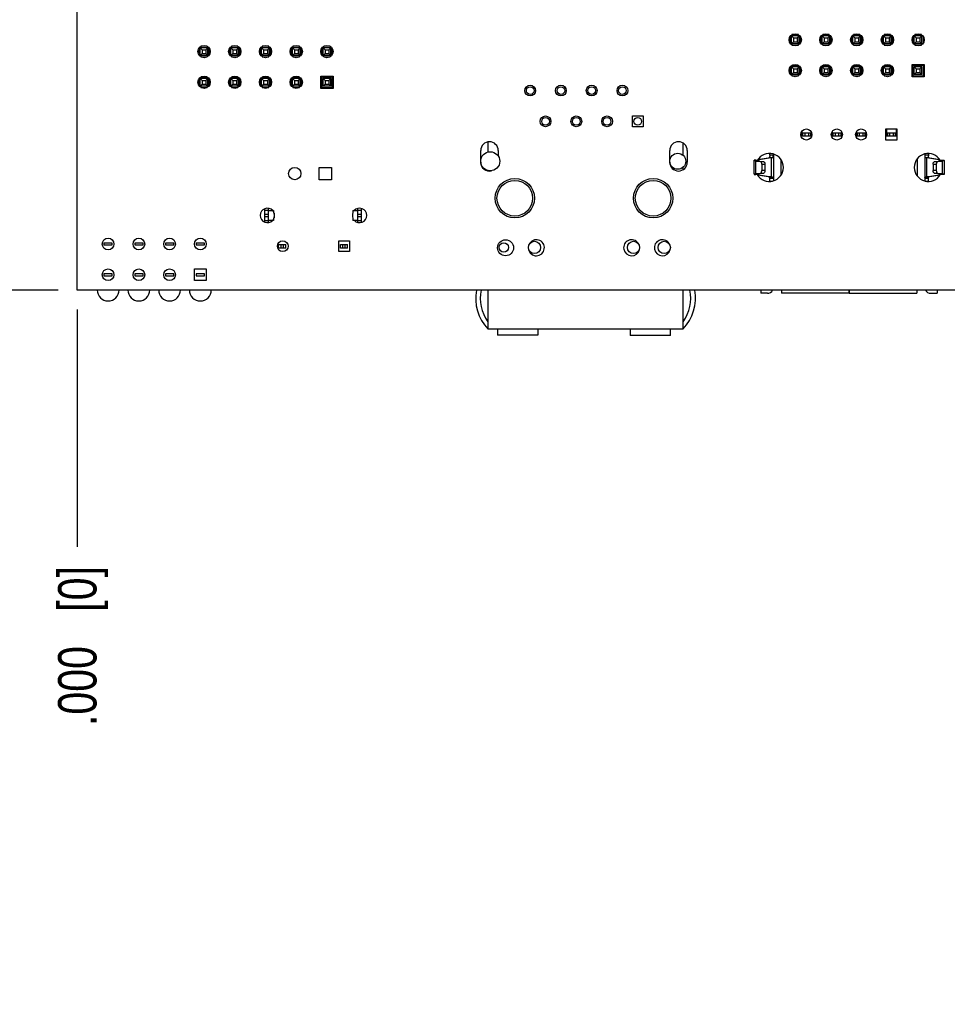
# Model space of a CAD drawing. Header units: inches. Extents: x 0 to 34, y 0 to 22.
# Tile 23 of 33: x 21.8 to 24.8, y 10.8 to 14. Entities that reach past the tile are written whole.
import ezdxf

# ---------------------------------------------------------------- set-up
doc = ezdxf.new("R2010")
doc.units = ezdxf.units.IN
doc.header["$LTSCALE"] = 1.87
doc.header["$MEASUREMENT"] = 0
doc.layers.get('0').update_dxf_attribs({"linetype": 'CONTINUOUS'})
doc.layers.add('DIMENSIONS', color=7, linetype='CONTINUOUS')
doc.styles.get("Standard").update_dxf_attribs({"font": 'txt', "width": 0.8})
doc.dimstyles.new('DIMSTYLE_2', dxfattribs={"dimtxt": 0.125, "dimasz": 0.18, "dimexe": 0.18, "dimexo": 0.0625, "dimgap": 0.09, "dimtad": 0, "dimtih": 1, "dimtoh": 1, "dimdec": 3, "dimzin": 4, "dimdsep": 46, "dimtxsty": 'STANDARD', "dimblk": '_FILLED', "dimblk1": '_FILLED', "dimblk2": '_FILLED', "dimcen": 0.09, "dimadec": 0, "dimazin": 0, "dimtp": 0.01, "dimtm": 0.01, "dimtfac": 1, "dimtdec": 3, "dimtofl": 0, "dimtmove": 0, "dimatfit": 3, "dimldrblk": '_FILLED', "dimfxl": 1, "dimtolj": 1, "dimtzin": 4, "dimarcsym": 0})

# ---------------------------------------------------------------- blocks, each defined once
blk = doc.blocks.new('*D48')
at = {"layer": 'DIMENSIONS', "color": 2, "linetype": 'CONTINUOUS'}
blk.add_line((28.0266, 13.0125), (28.0266, 12.2404), dxfattribs=at)
at = {"layer": 'DIMENSIONS', "color": 2, "linetype": 'CONTINUOUS', "insert": (27.9641, 12.1779), "char_height": 0.125, "width": 1.425, "attachment_point": 3, "rotation": 90, "line_spacing_factor": 0.9}
blk.add_mtext('6.050{\\Ftxt.shx;\\W1.000000;\\H0.125000; }[153.67]', dxfattribs=at)
blk = doc.blocks.new('_FILLED')
at = {"color": 0, "linetype": 'BYBLOCK'}
blk.add_solid([(0, 0), (-1, 0.174), (-1, -0.174)], dxfattribs=at)
blk = doc.blocks.new('*D49')
at = {"layer": 'DIMENSIONS', "color": 2, "linetype": 'CONTINUOUS'}
blk.add_line((21.9766, 13.0125), (21.9766, 12.2404), dxfattribs=at)
at = {"layer": 'DIMENSIONS', "color": 2, "linetype": 'CONTINUOUS', "insert": (21.9141, 12.1779), "char_height": 0.125, "width": 0.825, "attachment_point": 3, "rotation": 90, "line_spacing_factor": 0.9}
blk.add_mtext('.000{\\Ftxt.shx;\\W1.000000;\\H0.125000; }[0]', dxfattribs=at)
blk = doc.blocks.new('*D54')
at = {"layer": 'DIMENSIONS', "color": 2, "linetype": 'CONTINUOUS'}
blk.add_line((21.915, 14.125), (21.2891, 14.125), dxfattribs=at)
at = {"layer": 'DIMENSIONS', "color": 2, "linetype": 'CONTINUOUS', "insert": (21.2266, 14.1875), "char_height": 0.125, "width": 1.325, "attachment_point": 3, "line_spacing_factor": 0.9}
blk.add_mtext('1.050{\\Ftxt.shx;\\W1.000000;\\H0.125000; }[26.67]', dxfattribs=at)
blk = doc.blocks.new('*D55')
at = {"layer": 'DIMENSIONS', "color": 2, "linetype": 'CONTINUOUS'}
blk.add_line((21.9141, 13.075), (21.2891, 13.075), dxfattribs=at)
at = {"layer": 'DIMENSIONS', "color": 2, "linetype": 'CONTINUOUS', "insert": (21.2266, 13.1375), "char_height": 0.125, "width": 0.825, "attachment_point": 3, "line_spacing_factor": 0.9}
blk.add_mtext('.000{\\Ftxt.shx;\\W1.000000;\\H0.125000; }[0]', dxfattribs=at)
blk = doc.blocks.new('*D56')
at = {"layer": 'DIMENSIONS', "color": 2, "linetype": 'CONTINUOUS'}
blk.add_line((21.915, 16.949), (21.2891, 16.949), dxfattribs=at)
at = {"layer": 'DIMENSIONS', "color": 2, "linetype": 'CONTINUOUS', "insert": (21.2266, 17.0115), "char_height": 0.125, "width": 1.225, "attachment_point": 3, "line_spacing_factor": 0.9}
blk.add_mtext('3.874{\\Ftxt.shx;\\W1.000000;\\H0.125000; }[98.4]', dxfattribs=at)
blk = doc.blocks.new('*D57')
at = {"layer": 'DIMENSIONS', "color": 2, "linetype": 'CONTINUOUS'}
blk.add_line((21.9141, 17.125), (21.2891, 17.125), dxfattribs=at)
at = {"layer": 'DIMENSIONS', "color": 2, "linetype": 'CONTINUOUS', "insert": (21.2266, 17.1875), "char_height": 0.125, "width": 1.425, "attachment_point": 3, "line_spacing_factor": 0.9}
blk.add_mtext('4.050{\\Ftxt.shx;\\W1.000000;\\H0.125000; }[102.87]', dxfattribs=at)
blk = doc.blocks.new('*D58')
at = {"layer": 'DIMENSIONS', "color": 2, "linetype": 'CONTINUOUS'}
for p, q in [((22.3195, 16.884), (21.9337, 16.7601)), ((23.365, 16.884), (22.3195, 16.884)), ((21.9337, 16.7601), (21.2891, 16.7601))]:
    blk.add_line(p, q, dxfattribs=at)
at = {"layer": 'DIMENSIONS', "color": 2, "linetype": 'CONTINUOUS', "insert": (21.2266, 16.8226), "char_height": 0.125, "width": 1.325, "attachment_point": 3, "line_spacing_factor": 0.9}
blk.add_mtext('3.809{\\Ftxt.shx;\\W1.000000;\\H0.125000; }[96.75]', dxfattribs=at)

msp = doc.modelspace()

# ---------------------------------------------------------------- linework, layer by layer
at = {"color": 7, "linetype": 'CONTINUOUS'}
for p, q in [((21.9766, 13.075), (21.9766, 17.125)), ((24.2948, 13.8994), (24.2948, 13.8784)), ((24.2993, 13.9014), (24.3058, 13.8949)), ((24.3243, 13.9014), (24.2993, 13.9014)), ((24.2993, 13.8764), (24.2993, 13.9014)), ((24.3223, 13.9059), (24.3012, 13.9059)), ((24.3058, 13.8949), (24.3178, 13.8949)), ((24.3058, 13.8949), (24.3058, 13.8829)), ((24.3243, 13.9014), (24.3178, 13.8949)), ((24.3178, 13.8949), (24.3178, 13.8829)), ((24.3243, 13.8764), (24.3243, 13.9014)), ((24.3288, 13.8784), (24.3288, 13.8994)), ((24.3948, 13.8994), (24.3948, 13.8784)), ((24.3993, 13.9014), (24.4058, 13.8949)), ((24.4243, 13.9014), (24.3993, 13.9014)), ((24.3993, 13.8764), (24.3993, 13.9014)), ((24.4223, 13.9059), (24.4012, 13.9059)), ((24.4058, 13.8949), (24.4178, 13.8949)), ((24.4058, 13.8949), (24.4058, 13.8829)), ((24.4243, 13.9014), (24.4178, 13.8949)), ((24.4178, 13.8949), (24.4178, 13.8829)), ((24.4243, 13.8764), (24.4243, 13.9014)), ((24.4288, 13.8784), (24.4288, 13.8994)), ((24.4948, 13.8994), (24.4948, 13.8784)), ((24.5243, 13.9014), (24.4993, 13.9014)), ((24.4993, 13.9014), (24.5058, 13.8949)), ((24.4993, 13.8764), (24.4993, 13.9014)), ((24.5223, 13.9059), (24.5012, 13.9059)), ((24.5058, 13.8949), (24.5178, 13.8949)), ((24.5058, 13.8949), (24.5058, 13.8829)), ((24.5243, 13.9014), (24.5178, 13.8949)), ((24.5178, 13.8949), (24.5178, 13.8829)), ((24.5243, 13.8764), (24.5243, 13.9014)), ((24.5288, 13.8784), (24.5288, 13.8994)), ((24.5948, 13.8994), (24.5948, 13.8784)), ((24.6243, 13.9014), (24.5993, 13.9014)), ((24.5993, 13.9014), (24.6058, 13.8949)), ((24.5993, 13.8764), (24.5993, 13.9014)), ((24.6223, 13.9059), (24.6012, 13.9059)), ((24.6058, 13.8949), (24.6178, 13.8949)), ((24.6058, 13.8949), (24.6058, 13.8829)), ((24.6243, 13.9014), (24.6178, 13.8949)), ((24.6178, 13.8949), (24.6178, 13.8829)), ((24.6243, 13.8764), (24.6243, 13.9014)), ((24.6288, 13.8784), (24.6288, 13.8994)), ((24.6948, 13.8994), (24.6948, 13.8784)), ((24.7243, 13.9014), (24.6993, 13.9014)), ((24.6993, 13.9014), (24.7058, 13.8949)), ((24.6993, 13.8764), (24.6993, 13.9014)), ((24.7223, 13.9059), (24.7012, 13.9059)), ((24.7058, 13.8949), (24.7178, 13.8949)), ((24.7058, 13.8949), (24.7058, 13.8829)), ((24.7243, 13.9014), (24.7178, 13.8949)), ((24.7178, 13.8949), (24.7178, 13.8829)), ((24.7243, 13.8764), (24.7243, 13.9014)), ((24.7288, 13.8784), (24.7288, 13.8994)), ((22.3763, 13.8634), (22.3828, 13.8569)), ((22.3763, 13.8384), (22.3763, 13.8634)), ((22.4013, 13.8634), (22.3763, 13.8634)), ((22.3993, 13.8679), (22.3782, 13.8679)), ((22.4013, 13.8634), (22.3948, 13.8569)), ((22.4013, 13.8384), (22.4013, 13.8634)), ((22.4763, 13.8384), (22.4763, 13.8634)), ((22.4763, 13.8634), (22.4828, 13.8569)), ((22.5013, 13.8634), (22.4763, 13.8634)), ((22.4993, 13.8679), (22.4782, 13.8679)), ((22.5013, 13.8634), (22.4948, 13.8569)), ((22.5013, 13.8384), (22.5013, 13.8634)), ((22.5763, 13.8384), (22.5763, 13.8634)), ((22.5763, 13.8634), (22.5828, 13.8569)), ((22.6013, 13.8634), (22.5763, 13.8634)), ((22.5993, 13.8679), (22.5782, 13.8679)), ((22.6013, 13.8634), (22.5948, 13.8569)), ((22.6013, 13.8384), (22.6013, 13.8634)), ((22.6763, 13.8634), (22.6828, 13.8569)), ((22.6763, 13.8384), (22.6763, 13.8634)), ((22.7013, 13.8634), (22.6763, 13.8634)), ((22.6993, 13.8679), (22.6782, 13.8679)), ((22.7013, 13.8634), (22.6948, 13.8569)), ((22.7013, 13.8384), (22.7013, 13.8634)), ((22.7763, 13.8384), (22.7763, 13.8634)), ((22.7763, 13.8634), (22.7828, 13.8569)), ((22.8013, 13.8634), (22.7763, 13.8634)), ((22.7993, 13.8679), (22.7782, 13.8679)), ((22.8013, 13.8634), (22.7948, 13.8569)), ((22.8013, 13.8384), (22.8013, 13.8634)), ((24.3058, 13.8829), (24.2993, 13.8764)), ((24.3243, 13.8764), (24.2993, 13.8764)), ((24.3012, 13.8719), (24.3223, 13.8719)), ((24.3058, 13.8829), (24.3178, 13.8829)), ((24.3178, 13.8829), (24.3243, 13.8764)), ((24.4058, 13.8829), (24.3993, 13.8764)), ((24.4243, 13.8764), (24.3993, 13.8764)), ((24.4012, 13.8719), (24.4223, 13.8719)), ((24.4058, 13.8829), (24.4178, 13.8829)), ((24.4178, 13.8829), (24.4243, 13.8764)), ((24.5058, 13.8829), (24.4993, 13.8764)), ((24.5243, 13.8764), (24.4993, 13.8764)), ((24.5012, 13.8719), (24.5223, 13.8719)), ((24.5058, 13.8829), (24.5178, 13.8829)), ((24.5178, 13.8829), (24.5243, 13.8764)), ((24.6058, 13.8829), (24.5993, 13.8764)), ((24.6243, 13.8764), (24.5993, 13.8764)), ((24.6012, 13.8719), (24.6223, 13.8719)), ((24.6058, 13.8829), (24.6178, 13.8829)), ((24.6178, 13.8829), (24.6243, 13.8764)), ((24.7058, 13.8829), (24.6993, 13.8764)), ((24.7243, 13.8764), (24.6993, 13.8764)), ((24.7012, 13.8719), (24.7223, 13.8719)), ((24.7058, 13.8829), (24.7178, 13.8829)), ((24.7178, 13.8829), (24.7243, 13.8764)), ((22.3718, 13.8614), (22.3718, 13.8404)), ((22.3828, 13.8449), (22.3763, 13.8384)), ((22.4013, 13.8384), (22.3763, 13.8384)), ((22.3782, 13.8339), (22.3993, 13.8339)), ((22.3828, 13.8569), (22.3828, 13.8449)), ((22.3828, 13.8569), (22.3948, 13.8569)), ((22.3828, 13.8449), (22.3948, 13.8449)), ((22.3948, 13.8569), (22.3948, 13.8449)), ((22.3948, 13.8449), (22.4013, 13.8384)), ((22.4058, 13.8404), (22.4058, 13.8614)), ((22.4718, 13.8614), (22.4718, 13.8404)), ((22.4828, 13.8449), (22.4763, 13.8384)), ((22.5013, 13.8384), (22.4763, 13.8384)), ((22.4782, 13.8339), (22.4993, 13.8339)), ((22.4828, 13.8569), (22.4828, 13.8449)), ((22.4828, 13.8569), (22.4948, 13.8569)), ((22.4828, 13.8449), (22.4948, 13.8449)), ((22.4948, 13.8569), (22.4948, 13.8449)), ((22.4948, 13.8449), (22.5013, 13.8384)), ((22.5058, 13.8404), (22.5058, 13.8614)), ((22.5718, 13.8614), (22.5718, 13.8404)), ((22.5828, 13.8449), (22.5763, 13.8384)), ((22.6013, 13.8384), (22.5763, 13.8384)), ((22.5782, 13.8339), (22.5993, 13.8339)), ((22.5828, 13.8569), (22.5828, 13.8449)), ((22.5828, 13.8569), (22.5948, 13.8569)), ((22.5828, 13.8449), (22.5948, 13.8449)), ((22.5948, 13.8569), (22.5948, 13.8449)), ((22.5948, 13.8449), (22.6013, 13.8384)), ((22.6058, 13.8404), (22.6058, 13.8614)), ((22.6718, 13.8614), (22.6718, 13.8404)), ((22.6828, 13.8449), (22.6763, 13.8384)), ((22.7013, 13.8384), (22.6763, 13.8384)), ((22.6782, 13.8339), (22.6993, 13.8339)), ((22.6828, 13.8569), (22.6828, 13.8449)), ((22.6828, 13.8569), (22.6948, 13.8569)), ((22.6828, 13.8449), (22.6948, 13.8449)), ((22.6948, 13.8569), (22.6948, 13.8449)), ((22.6948, 13.8449), (22.7013, 13.8384)), ((22.7058, 13.8404), (22.7058, 13.8614)), ((22.7718, 13.8614), (22.7718, 13.8404)), ((22.7828, 13.8449), (22.7763, 13.8384)), ((22.8013, 13.8384), (22.7763, 13.8384)), ((22.7782, 13.8339), (22.7993, 13.8339)), ((22.7828, 13.8569), (22.7828, 13.8449)), ((22.7828, 13.8569), (22.7948, 13.8569)), ((22.7828, 13.8449), (22.7948, 13.8449)), ((22.7948, 13.8569), (22.7948, 13.8449)), ((22.7948, 13.8449), (22.8013, 13.8384)), ((22.8058, 13.8404), (22.8058, 13.8614)), ((24.2948, 13.7994), (24.2948, 13.7784)), ((24.3243, 13.8014), (24.2993, 13.8014)), ((24.2993, 13.8014), (24.3058, 13.7949)), ((24.2993, 13.7764), (24.2993, 13.8014)), ((24.3223, 13.8059), (24.3012, 13.8059)), ((24.3243, 13.8014), (24.3178, 13.7949)), ((24.3243, 13.7764), (24.3243, 13.8014)), ((24.3288, 13.7784), (24.3288, 13.7994)), ((24.3948, 13.7994), (24.3948, 13.7784)), ((24.4243, 13.8014), (24.3993, 13.8014)), ((24.3993, 13.8014), (24.4058, 13.7949)), ((24.3993, 13.7764), (24.3993, 13.8014)), ((24.4223, 13.8059), (24.4012, 13.8059)), ((24.4243, 13.8014), (24.4178, 13.7949)), ((24.4243, 13.7764), (24.4243, 13.8014)), ((24.4288, 13.7784), (24.4288, 13.7994)), ((24.4948, 13.7994), (24.4948, 13.7784)), ((24.5243, 13.8014), (24.4993, 13.8014)), ((24.4993, 13.8014), (24.5058, 13.7949)), ((24.4993, 13.7764), (24.4993, 13.8014)), ((24.5223, 13.8059), (24.5012, 13.8059)), ((24.5243, 13.8014), (24.5178, 13.7949)), ((24.5243, 13.7764), (24.5243, 13.8014)), ((24.5288, 13.7784), (24.5288, 13.7994)), ((24.5948, 13.7994), (24.5948, 13.7784)), ((24.6243, 13.8014), (24.5993, 13.8014)), ((24.5993, 13.8014), (24.6058, 13.7949)), ((24.5993, 13.7764), (24.5993, 13.8014)), ((24.6223, 13.8059), (24.6012, 13.8059)), ((24.6243, 13.8014), (24.6178, 13.7949)), ((24.6243, 13.7764), (24.6243, 13.8014)), ((24.6288, 13.7784), (24.6288, 13.7994)), ((24.6918, 13.8089), (24.7318, 13.8089)), ((24.6948, 13.8059), (24.6918, 13.8089)), ((24.6918, 13.7689), (24.6918, 13.8089)), ((24.7288, 13.8059), (24.6948, 13.8059)), ((24.6948, 13.8059), (24.6948, 13.7719)), ((24.7243, 13.8014), (24.6993, 13.8014)), ((24.6993, 13.8014), (24.7058, 13.7949)), ((24.6993, 13.7764), (24.6993, 13.8014)), ((24.7243, 13.8014), (24.7178, 13.7949)), ((24.7243, 13.7764), (24.7243, 13.8014)), ((24.7318, 13.8089), (24.7288, 13.8059)), ((24.7288, 13.7719), (24.7288, 13.8059)), ((24.7318, 13.8089), (24.7318, 13.7689)), ((22.3993, 13.7679), (22.3782, 13.7679)), ((22.4993, 13.7679), (22.4782, 13.7679)), ((22.5993, 13.7679), (22.5782, 13.7679)), ((22.6993, 13.7679), (22.6782, 13.7679)), ((22.7718, 13.7679), (22.7688, 13.7709)), ((22.7688, 13.7309), (22.7688, 13.7709)), ((22.7688, 13.7709), (22.8088, 13.7709)), ((22.7718, 13.7679), (22.7718, 13.7339)), ((22.8058, 13.7679), (22.7718, 13.7679)), ((22.8088, 13.7709), (22.8058, 13.7679)), ((22.8058, 13.7339), (22.8058, 13.7679)), ((22.8088, 13.7709), (22.8088, 13.7309)), ((24.3058, 13.7829), (24.2993, 13.7764)), ((24.3243, 13.7764), (24.2993, 13.7764)), ((24.3012, 13.7719), (24.3223, 13.7719)), ((24.3058, 13.7949), (24.3178, 13.7949)), ((24.3058, 13.7949), (24.3058, 13.7829)), ((24.3058, 13.7829), (24.3178, 13.7829)), ((24.3178, 13.7949), (24.3178, 13.7829)), ((24.3178, 13.7829), (24.3243, 13.7764)), ((24.4058, 13.7829), (24.3993, 13.7764)), ((24.4243, 13.7764), (24.3993, 13.7764)), ((24.4012, 13.7719), (24.4223, 13.7719)), ((24.4058, 13.7949), (24.4178, 13.7949)), ((24.4058, 13.7949), (24.4058, 13.7829)), ((24.4058, 13.7829), (24.4178, 13.7829)), ((24.4178, 13.7949), (24.4178, 13.7829)), ((24.4178, 13.7829), (24.4243, 13.7764)), ((24.5058, 13.7829), (24.4993, 13.7764)), ((24.5243, 13.7764), (24.4993, 13.7764)), ((24.5012, 13.7719), (24.5223, 13.7719)), ((24.5058, 13.7949), (24.5178, 13.7949)), ((24.5058, 13.7949), (24.5058, 13.7829)), ((24.5058, 13.7829), (24.5178, 13.7829)), ((24.5178, 13.7949), (24.5178, 13.7829)), ((24.5178, 13.7829), (24.5243, 13.7764)), ((24.6058, 13.7829), (24.5993, 13.7764)), ((24.6243, 13.7764), (24.5993, 13.7764)), ((24.6012, 13.7719), (24.6223, 13.7719)), ((24.6058, 13.7949), (24.6178, 13.7949)), ((24.6058, 13.7949), (24.6058, 13.7829)), ((24.6058, 13.7829), (24.6178, 13.7829)), ((24.6178, 13.7949), (24.6178, 13.7829)), ((24.6178, 13.7829), (24.6243, 13.7764)), ((24.6948, 13.7719), (24.6918, 13.7689)), ((24.7318, 13.7689), (24.6918, 13.7689)), ((24.6948, 13.7719), (24.7288, 13.7719)), ((24.7058, 13.7829), (24.6993, 13.7764)), ((24.7243, 13.7764), (24.6993, 13.7764)), ((24.7058, 13.7949), (24.7178, 13.7949)), ((24.7058, 13.7949), (24.7058, 13.7829)), ((24.7058, 13.7829), (24.7178, 13.7829)), ((24.7178, 13.7949), (24.7178, 13.7829)), ((24.7178, 13.7829), (24.7243, 13.7764)), ((24.7288, 13.7719), (24.7318, 13.7689)), ((22.3718, 13.7614), (22.3718, 13.7404)), ((22.3763, 13.7634), (22.3828, 13.7569)), ((22.3763, 13.7384), (22.3763, 13.7634)), ((22.4013, 13.7634), (22.3763, 13.7634)), ((22.3828, 13.7449), (22.3763, 13.7384)), ((22.4013, 13.7384), (22.3763, 13.7384)), ((22.3828, 13.7569), (22.3828, 13.7449)), ((22.3828, 13.7569), (22.3948, 13.7569)), ((22.3828, 13.7449), (22.3948, 13.7449)), ((22.4013, 13.7634), (22.3948, 13.7569)), ((22.3948, 13.7569), (22.3948, 13.7449)), ((22.3948, 13.7449), (22.4013, 13.7384)), ((22.4013, 13.7384), (22.4013, 13.7634)), ((22.4058, 13.7404), (22.4058, 13.7614)), ((22.4718, 13.7614), (22.4718, 13.7404)), ((22.4763, 13.7634), (22.4828, 13.7569)), ((22.4763, 13.7384), (22.4763, 13.7634)), ((22.5013, 13.7634), (22.4763, 13.7634)), ((22.4828, 13.7449), (22.4763, 13.7384)), ((22.5013, 13.7384), (22.4763, 13.7384)), ((22.4828, 13.7569), (22.4828, 13.7449)), ((22.4828, 13.7569), (22.4948, 13.7569)), ((22.4828, 13.7449), (22.4948, 13.7449)), ((22.5013, 13.7634), (22.4948, 13.7569)), ((22.4948, 13.7569), (22.4948, 13.7449)), ((22.4948, 13.7449), (22.5013, 13.7384)), ((22.5013, 13.7384), (22.5013, 13.7634)), ((22.5058, 13.7404), (22.5058, 13.7614)), ((22.5718, 13.7614), (22.5718, 13.7404)), ((22.5763, 13.7384), (22.5763, 13.7634)), ((22.5763, 13.7634), (22.5828, 13.7569)), ((22.6013, 13.7634), (22.5763, 13.7634)), ((22.5828, 13.7449), (22.5763, 13.7384)), ((22.6013, 13.7384), (22.5763, 13.7384)), ((22.5828, 13.7569), (22.5828, 13.7449)), ((22.5828, 13.7569), (22.5948, 13.7569)), ((22.5828, 13.7449), (22.5948, 13.7449)), ((22.6013, 13.7634), (22.5948, 13.7569)), ((22.5948, 13.7569), (22.5948, 13.7449)), ((22.5948, 13.7449), (22.6013, 13.7384)), ((22.6013, 13.7384), (22.6013, 13.7634)), ((22.6058, 13.7404), (22.6058, 13.7614)), ((22.6718, 13.7614), (22.6718, 13.7404)), ((22.6763, 13.7634), (22.6828, 13.7569)), ((22.6763, 13.7384), (22.6763, 13.7634)), ((22.7013, 13.7634), (22.6763, 13.7634)), ((22.6828, 13.7449), (22.6763, 13.7384)), ((22.7013, 13.7384), (22.6763, 13.7384)), ((22.6828, 13.7569), (22.6828, 13.7449)), ((22.6828, 13.7569), (22.6948, 13.7569)), ((22.6828, 13.7449), (22.6948, 13.7449)), ((22.7013, 13.7634), (22.6948, 13.7569)), ((22.6948, 13.7569), (22.6948, 13.7449)), ((22.6948, 13.7449), (22.7013, 13.7384)), ((22.7013, 13.7384), (22.7013, 13.7634)), ((22.7058, 13.7404), (22.7058, 13.7614)), ((22.7763, 13.7634), (22.7828, 13.7569)), ((22.7763, 13.7384), (22.7763, 13.7634)), ((22.8013, 13.7634), (22.7763, 13.7634)), ((22.7828, 13.7449), (22.7763, 13.7384)), ((22.8013, 13.7384), (22.7763, 13.7384)), ((22.7828, 13.7569), (22.7828, 13.7449)), ((22.7828, 13.7569), (22.7948, 13.7569)), ((22.7828, 13.7449), (22.7948, 13.7449)), ((22.8013, 13.7634), (22.7948, 13.7569)), ((22.7948, 13.7569), (22.7948, 13.7449)), ((22.7948, 13.7449), (22.8013, 13.7384)), ((22.8013, 13.7384), (22.8013, 13.7634)), ((22.3782, 13.7339), (22.3993, 13.7339)), ((22.4782, 13.7339), (22.4993, 13.7339)), ((22.5782, 13.7339), (22.5993, 13.7339)), ((22.6782, 13.7339), (22.6993, 13.7339)), ((22.7718, 13.7339), (22.7688, 13.7309)), ((22.8088, 13.7309), (22.7688, 13.7309)), ((22.7718, 13.7339), (22.8058, 13.7339)), ((22.8058, 13.7339), (22.8088, 13.7309)), ((23.7823, 13.6064), (23.7823, 13.6414)), ((23.7823, 13.6414), (23.8173, 13.6414)), ((23.8173, 13.6414), (23.8173, 13.6064)), ((23.8173, 13.6064), (23.7823, 13.6064)), ((24.3331, 13.5908), (24.3331, 13.5765)), ((24.3331, 13.586), (24.3646, 13.586)), ((24.3361, 13.5762), (24.3331, 13.5765)), ((24.3344, 13.586), (24.3344, 13.5765)), ((24.3361, 13.586), (24.3361, 13.5761)), ((24.3617, 13.5761), (24.3361, 13.5761)), ((24.343, 13.586), (24.343, 13.5761)), ((24.3548, 13.586), (24.3548, 13.5761)), ((24.3617, 13.586), (24.3617, 13.5761)), ((24.3646, 13.5765), (24.3617, 13.5762)), ((24.3634, 13.5765), (24.3634, 13.586)), ((24.3646, 13.586), (24.3646, 13.5765)), ((24.4316, 13.5898), (24.4316, 13.5765)), ((24.4316, 13.586), (24.4631, 13.586)), ((24.4345, 13.5762), (24.4316, 13.5765)), ((24.4328, 13.586), (24.4328, 13.5765)), ((24.4345, 13.586), (24.4345, 13.5761)), ((24.4601, 13.5761), (24.4345, 13.5761)), ((24.4414, 13.586), (24.4414, 13.5761)), ((24.4532, 13.586), (24.4532, 13.5761)), ((24.4601, 13.586), (24.4601, 13.5761)), ((24.4631, 13.5765), (24.4601, 13.5762)), ((24.4618, 13.5765), (24.4618, 13.586)), ((24.4631, 13.5897), (24.4631, 13.5765)), ((24.5108, 13.5903), (24.5108, 13.5765)), ((24.5108, 13.5765), (24.5133, 13.5765)), ((24.5115, 13.586), (24.5423, 13.586)), ((24.5133, 13.586), (24.5133, 13.5761)), ((24.5388, 13.5761), (24.5133, 13.5761)), ((24.5201, 13.586), (24.5201, 13.5761)), ((24.532, 13.586), (24.532, 13.5761)), ((24.5388, 13.586), (24.5388, 13.5761)), ((24.5388, 13.5765), (24.5423, 13.5765)), ((24.5406, 13.5765), (24.5406, 13.586)), ((24.5423, 13.5891), (24.5423, 13.5765)), ((24.6063, 13.599), (24.6423, 13.599)), ((24.6063, 13.563), (24.6063, 13.599)), ((24.6093, 13.599), (24.6093, 13.5765)), ((24.6093, 13.5765), (24.6117, 13.5765)), ((24.61, 13.586), (24.6408, 13.586)), ((24.6117, 13.586), (24.6117, 13.5761)), ((24.6373, 13.5761), (24.6117, 13.5761)), ((24.6186, 13.586), (24.6186, 13.5761)), ((24.6304, 13.586), (24.6304, 13.5761)), ((24.6373, 13.586), (24.6373, 13.5761)), ((24.6373, 13.5765), (24.6408, 13.5765)), ((24.639, 13.5765), (24.639, 13.586)), ((24.6408, 13.599), (24.6408, 13.5765)), ((24.6423, 13.599), (24.6423, 13.563)), ((23.3123, 13.5569), (23.3123, 13.524)), ((23.9473, 13.5131), (23.9473, 13.5531)), ((24.6423, 13.563), (24.6063, 13.563)), ((23.2888, 13.4939), (23.2888, 13.5289)), ((23.3458, 13.5289), (23.3458, 13.5108)), ((23.9038, 13.4939), (23.9038, 13.5289)), ((23.9608, 13.5289), (23.9608, 13.4909)), ((24.2289, 13.5134), (24.2289, 13.5195)), ((24.2409, 13.5176), (24.2409, 13.4305)), ((24.733, 13.518), (24.733, 13.4301)), ((24.745, 13.5195), (24.745, 13.5134)), ((24.1779, 13.4516), (24.1779, 13.4967)), ((24.1837, 13.4973), (24.1785, 13.4972)), ((24.1828, 13.4951), (24.1815, 13.4953)), ((24.1843, 13.4949), (24.1946, 13.4949)), ((24.1995, 13.4924), (24.1843, 13.4949)), ((24.1843, 13.4534), (24.1843, 13.4949)), ((24.195, 13.4986), (24.1895, 13.4986)), ((24.19, 13.4994), (24.2238, 13.5047)), ((24.1917, 13.4956), (24.1935, 13.4951)), ((24.1946, 13.4949), (24.2098, 13.4924)), ((24.234, 13.5047), (24.195, 13.4986)), ((24.195, 13.4949), (24.195, 13.4986)), ((24.2098, 13.4924), (24.1995, 13.4924)), ((24.1999, 13.4923), (24.1995, 13.4924)), ((24.203, 13.4846), (24.2133, 13.4846)), ((24.203, 13.4846), (24.203, 13.4637)), ((24.2098, 13.4924), (24.2102, 13.4923)), ((24.2133, 13.4846), (24.2133, 13.4637)), ((24.2238, 13.5047), (24.2276, 13.5056)), ((24.2238, 13.5047), (24.2276, 13.5047)), ((24.2291, 13.5056), (24.2276, 13.5056)), ((24.2394, 13.5057), (24.234, 13.5047)), ((24.234, 13.5047), (24.234, 13.4436)), ((24.2653, 13.4998), (24.2653, 13.4483)), ((24.7086, 13.5016), (24.7086, 13.4464)), ((24.7385, 13.5049), (24.7345, 13.5057)), ((24.7789, 13.4986), (24.7399, 13.5047)), ((24.7399, 13.4436), (24.7399, 13.5047)), ((24.7448, 13.5056), (24.7427, 13.5056)), ((24.7463, 13.5056), (24.7448, 13.5056)), ((24.7463, 13.5056), (24.7471, 13.5054)), ((24.7463, 13.5047), (24.7501, 13.5047)), ((24.7471, 13.5054), (24.749, 13.5049)), ((24.7501, 13.5047), (24.7824, 13.4996)), ((24.7606, 13.4846), (24.7709, 13.4846)), ((24.7606, 13.4846), (24.7606, 13.4637)), ((24.7641, 13.4924), (24.7793, 13.4949)), ((24.7744, 13.4924), (24.7641, 13.4924)), ((24.7709, 13.4846), (24.7709, 13.4637)), ((24.7896, 13.4949), (24.7744, 13.4924)), ((24.7789, 13.4986), (24.7789, 13.4949)), ((24.7793, 13.4949), (24.7896, 13.4949)), ((24.7834, 13.4974), (24.7799, 13.4984)), ((24.7896, 13.4949), (24.7896, 13.4534)), ((24.7954, 13.4972), (24.7959, 13.4969)), ((24.796, 13.4967), (24.796, 13.4516)), ((22.7638, 13.4339), (22.7638, 13.4739)), ((22.7638, 13.4739), (22.8038, 13.4739)), ((22.8038, 13.4739), (22.8038, 13.4339)), ((23.9473, 13.4666), (23.9473, 13.4746)), ((24.1785, 13.451), (24.178, 13.4514)), ((24.1785, 13.451), (24.1836, 13.451)), ((24.1843, 13.4534), (24.1995, 13.4559)), ((24.1946, 13.4534), (24.1843, 13.4534)), ((24.1893, 13.4497), (24.195, 13.4497)), ((24.2238, 13.4436), (24.1898, 13.4489)), ((24.2098, 13.4559), (24.1946, 13.4534)), ((24.195, 13.4497), (24.195, 13.4534)), ((24.195, 13.4497), (24.234, 13.4436)), ((24.1995, 13.4559), (24.2098, 13.4559)), ((24.2133, 13.4637), (24.203, 13.4637)), ((24.7399, 13.4436), (24.7789, 13.4497)), ((24.7826, 13.4487), (24.7501, 13.4436)), ((24.7709, 13.4637), (24.7606, 13.4637)), ((24.7641, 13.4559), (24.7637, 13.456)), ((24.7641, 13.4559), (24.7744, 13.4559)), ((24.7793, 13.4534), (24.7641, 13.4559)), ((24.774, 13.456), (24.7744, 13.4559)), ((24.7744, 13.4559), (24.7896, 13.4534)), ((24.7789, 13.4534), (24.7789, 13.4497)), ((24.7789, 13.4497), (24.7828, 13.4507)), ((24.7896, 13.4534), (24.7793, 13.4534)), ((24.7822, 13.4527), (24.7804, 13.4532)), ((24.7828, 13.4507), (24.7834, 13.4509)), ((22.8038, 13.4339), (22.7638, 13.4339)), ((24.234, 13.4436), (24.2238, 13.4436)), ((24.227, 13.4429), (24.225, 13.4434)), ((24.2291, 13.4417), (24.2409, 13.4417)), ((24.2291, 13.4286), (24.2291, 13.4417)), ((24.2409, 13.4377), (24.2291, 13.4377)), ((24.2291, 13.4298), (24.2384, 13.4298)), ((24.733, 13.4417), (24.7448, 13.4417)), ((24.7448, 13.4377), (24.733, 13.4377)), ((24.7342, 13.4298), (24.7448, 13.4298)), ((24.7501, 13.4436), (24.7399, 13.4436)), ((24.7448, 13.4417), (24.7448, 13.4285)), ((22.5862, 13.296), (22.5862, 13.3398)), ((22.598, 13.3335), (22.5862, 13.3335)), ((22.5862, 13.3217), (22.598, 13.3217)), ((22.598, 13.2946), (22.598, 13.3412)), ((22.5986, 13.3335), (22.6143, 13.3335)), ((22.6143, 13.3335), (22.6143, 13.331)), ((22.6165, 13.3257), (22.6165, 13.3101)), ((22.8731, 13.3335), (22.8731, 13.327)), ((22.8731, 13.3335), (22.8887, 13.3335)), ((22.8893, 13.295), (22.8893, 13.3407)), ((22.9012, 13.3335), (22.8893, 13.3335)), ((22.8893, 13.3217), (22.9012, 13.3217)), ((22.9012, 13.2953), (22.9012, 13.3405)), ((22.598, 13.3138), (22.5862, 13.3138)), ((22.5862, 13.302), (22.598, 13.302)), ((22.6143, 13.302), (22.5986, 13.302)), ((22.6143, 13.3048), (22.6143, 13.302)), ((22.8731, 13.3088), (22.8731, 13.302)), ((22.8887, 13.302), (22.8731, 13.302)), ((22.9012, 13.3138), (22.8893, 13.3138)), ((22.8893, 13.302), (22.9012, 13.302)), ((22.0633, 13.2279), (22.0633, 13.222)), ((22.0903, 13.2279), (22.0633, 13.2279)), ((22.0903, 13.222), (22.0903, 13.2279)), ((22.1633, 13.2279), (22.1633, 13.222)), ((22.1903, 13.2279), (22.1633, 13.2279)), ((22.1903, 13.222), (22.1903, 13.2279)), ((22.2633, 13.2279), (22.2633, 13.222)), ((22.2903, 13.2279), (22.2633, 13.2279)), ((22.2903, 13.222), (22.2903, 13.2279)), ((22.3633, 13.2279), (22.3633, 13.222)), ((22.3903, 13.2279), (22.3633, 13.2279)), ((22.3903, 13.222), (22.3903, 13.2279)), ((22.6315, 13.2119), (22.6315, 13.2237)), ((22.6315, 13.2237), (22.6551, 13.2237)), ((22.6393, 13.2119), (22.6393, 13.2237)), ((22.6472, 13.2119), (22.6472, 13.2237)), ((22.6551, 13.2119), (22.6551, 13.2237)), ((22.8273, 13.2004), (22.8273, 13.2354)), ((22.8273, 13.2354), (22.8623, 13.2354)), ((22.8323, 13.2119), (22.8323, 13.2237)), ((22.8323, 13.2237), (22.8559, 13.2237)), ((22.8401, 13.2119), (22.8401, 13.2237)), ((22.848, 13.2119), (22.848, 13.2237)), ((22.8559, 13.2119), (22.8559, 13.2237)), ((22.8623, 13.2354), (22.8623, 13.2004)), ((22.0633, 13.222), (22.0903, 13.222)), ((22.1633, 13.222), (22.1903, 13.222)), ((22.2633, 13.222), (22.2903, 13.222)), ((22.3633, 13.222), (22.3903, 13.222)), ((22.6551, 13.2119), (22.6315, 13.2119)), ((22.8623, 13.2004), (22.8273, 13.2004)), ((22.8559, 13.2119), (22.8323, 13.2119)), ((22.0633, 13.1279), (22.0633, 13.122)), ((22.0903, 13.1279), (22.0633, 13.1279)), ((22.0903, 13.122), (22.0903, 13.1279)), ((22.1633, 13.1279), (22.1633, 13.122)), ((22.1903, 13.1279), (22.1633, 13.1279)), ((22.1903, 13.122), (22.1903, 13.1279)), ((22.2633, 13.1279), (22.2633, 13.122)), ((22.2903, 13.1279), (22.2633, 13.1279)), ((22.2903, 13.122), (22.2903, 13.1279)), ((22.3578, 13.106), (22.3578, 13.144)), ((22.3578, 13.144), (22.3958, 13.144)), ((22.3633, 13.1279), (22.3633, 13.122)), ((22.3903, 13.1279), (22.3633, 13.1279)), ((22.3903, 13.122), (22.3903, 13.1279)), ((22.3958, 13.144), (22.3958, 13.106)), ((22.0633, 13.122), (22.0903, 13.122)), ((22.1633, 13.122), (22.1903, 13.122)), ((22.2633, 13.122), (22.2903, 13.122)), ((22.3958, 13.106), (22.3578, 13.106)), ((22.3633, 13.122), (22.3903, 13.122)), ((28.0266, 13.075), (21.9766, 13.075)), ((23.3123, 13.075), (23.3123, 12.9489)), ((23.9473, 12.9489), (23.9473, 13.075)), ((24.2005, 13.075), (24.2005, 13.0647)), ((24.2212, 13.0647), (24.2005, 13.0647)), ((24.2669, 13.075), (24.2669, 13.0647)), ((24.4866, 13.0647), (24.2669, 13.0647)), ((24.4866, 13.075), (24.4866, 13.0647)), ((24.4873, 13.075), (24.4873, 13.0647)), ((24.4873, 13.0647), (24.707, 13.0647)), ((24.707, 13.075), (24.707, 13.0647)), ((24.7527, 13.0647), (24.7734, 13.0647)), ((24.7734, 13.075), (24.7734, 13.0647)), ((23.3123, 12.9489), (23.9473, 12.9489)), ((23.3438, 12.9489), (23.3438, 12.9289)), ((23.4748, 12.9489), (23.4748, 12.9289)), ((23.7748, 12.9489), (23.7748, 12.9279)), ((23.9058, 12.9279), (23.9058, 12.9489)), ((23.4748, 12.9289), (23.3438, 12.9289)), ((23.9058, 12.9279), (23.7748, 12.9279))]:
    msp.add_line(p, q, dxfattribs=at)
for centre, radius in [((24.3118, 13.8889), 0.02), ((24.4118, 13.8889), 0.02), ((24.5118, 13.8889), 0.02), ((24.6118, 13.8889), 0.02), ((24.7118, 13.8889), 0.02), ((22.3888, 13.8509), 0.02), ((22.4888, 13.8509), 0.02), ((22.5888, 13.8509), 0.02), ((22.6888, 13.8509), 0.02), ((22.7888, 13.8509), 0.02), ((24.3118, 13.7889), 0.02), ((24.4118, 13.7889), 0.02), ((24.5118, 13.7889), 0.02), ((24.6118, 13.7889), 0.02), ((22.3888, 13.7509), 0.02), ((22.4888, 13.7509), 0.02), ((22.5888, 13.7509), 0.02), ((22.6888, 13.7509), 0.02), ((23.4498, 13.7239), 0.0175), ((23.4498, 13.7239), 0.0125), ((23.5498, 13.7239), 0.0175), ((23.5498, 13.7239), 0.0125), ((23.6498, 13.7239), 0.0175), ((23.6498, 13.7239), 0.0125), ((23.7498, 13.7239), 0.0175), ((23.7498, 13.7239), 0.0125), ((23.4998, 13.6239), 0.0175), ((23.5998, 13.6239), 0.0175), ((23.6998, 13.6239), 0.0175), ((23.4998, 13.6239), 0.0125), ((23.5998, 13.6239), 0.0125), ((23.6998, 13.6239), 0.0125), ((23.7998, 13.6239), 0.0125), ((24.3483, 13.581), 0.018), ((24.4473, 13.581), 0.018), ((24.5263, 13.581), 0.018), ((23.3198, 13.4939), 0.031), ((23.9298, 13.4939), 0.026), ((22.6838, 13.4539), 0.02), ((23.3998, 13.3739), 0.064), ((23.3998, 13.3739), 0.058), ((23.8498, 13.3739), 0.064), ((23.8498, 13.3739), 0.058), ((22.0768, 13.225), 0.019), ((22.1768, 13.225), 0.019), ((22.2768, 13.225), 0.019), ((22.3768, 13.225), 0.019), ((22.6448, 13.2179), 0.0175), ((23.3698, 13.2129), 0.0261), ((23.3638, 13.2139), 0.015), ((23.4638, 13.2139), 0.02), ((23.7858, 13.2139), 0.02), ((23.8858, 13.2139), 0.02), ((22.0768, 13.125), 0.019), ((22.1768, 13.125), 0.019), ((22.2768, 13.125), 0.019)]:
    msp.add_circle(centre, radius, dxfattribs=at)
for centre, radius, start, end in [((23.3173, 13.5289), 0.0285, 0, 180), ((23.9323, 13.5289), 0.0285, 0, 180), ((24.2278, 13.474), 0.0455, 210.5505, 149.1233), ((24.2585, 11.6165), 1.8971, 90.5391, 90.8942), ((24.7448, 13.474), 0.0455, 30.9111, 329.4154), ((24.7154, 11.6165), 1.8971, 89.1058, 89.4609), ((24.8256, 13.5134), 0.0806, 179.9992, 180.547), ((24.8204, 13.5134), 0.0754, 180.5425, 181.1302), ((23.3173, 13.4909), 0.0285, 180, 283.3423), ((23.9323, 13.4909), 0.0285, 180, 360), ((24.1962, 13.5781), 0.0841, 260.8242, 261.8439), ((24.1641, 14.9883), 1.4911, 270.7523, 270.945), ((24.2029, 13.5395), 0.0453, 258.0843, 259.0582), ((24.2049, 13.55), 0.0561, 259.0309, 259.4295), ((24.2603, 11.2378), 2.2681, 90.5258, 90.7879), ((24.7134, 11.2058), 2.3, 89.2714, 89.4761), ((24.7521, 13.5931), 0.0892, 261.2308, 262.1341), ((24.759, 13.5545), 0.0506, 258.5306, 259.8553), ((24.7871, 13.4846), 0.0162, 177.2348, 180.0023), ((24.7692, 13.4446), 0.0549, 78.7008, 79.7866), ((24.8069, 14.8026), 1.3054, 268.9849, 269.2292), ((24.8172, 15.5427), 2.0455, 269.2218, 269.3904), ((24.7785, 13.5729), 0.0788, 278.1217, 279.2101), ((24.1954, 13.3754), 0.0788, 98.1217, 99.2101), ((24.164, 11.9497), 1.5014, 89.0608, 89.2498), ((24.2043, 13.5017), 0.0528, 258.4631, 259.8071), ((24.1868, 13.4637), 0.0162, 357.2348, 0.0023), ((24.769, 13.3983), 0.0561, 79.0309, 79.4295), ((24.771, 13.4088), 0.0453, 78.0843, 79.0582), ((24.8067, 12.162), 1.2891, 90.7678, 91.0109), ((24.8173, 11.3925), 2.0587, 90.6101, 90.7767), ((24.7777, 13.3702), 0.0841, 80.8242, 81.8439), ((24.2145, 13.3916), 0.0528, 78.4632, 79.8071), ((24.2212, 13.3513), 0.0931, 81.11, 82.093), ((22.5948, 13.3179), 0.0235, 41.7674, 317.6118), ((22.5948, 13.3179), 0.0235, 326.1091, 33.8909), ((22.8948, 13.3179), 0.0235, 157.2563, 202.7437), ((22.8948, 13.3179), 0.0235, 222.3882, 138.2326), ((23.4698, 13.2129), 0.0261, 180, 144.8795), ((23.7798, 13.2129), 0.0261, 35.1205, 346.831), ((23.8798, 13.2129), 0.0261, 35.1205, 346.831), ((22.0768, 13.0754), 0.0355, 180, 360), ((22.1768, 13.0754), 0.0355, 180, 360), ((22.2768, 13.0754), 0.0355, 180, 360), ((22.3768, 13.0754), 0.0355, 180, 360), ((23.4173, 13.0489), 0.145, 169.5388, 223.6028), ((23.4173, 13.0489), 0.13, 168.312, 216.1289), ((23.8423, 13.0489), 0.145, 316.3972, 10.4612), ((23.8423, 13.0489), 0.13, 323.8711, 11.688), ((24.2212, 13.0844), 0.0197, 270, 331.6519), ((24.7527, 13.0844), 0.0197, 208.3481, 270)]:
    msp.add_arc(centre, radius, start, end, dxfattribs=at)
for points, knots in [([(24.2289, 13.5134), (24.2289, 13.5125), (24.2289, 13.5109), (24.2288, 13.5089), (24.2286, 13.5075), (24.2284, 13.5067), (24.2281, 13.5061), (24.2279, 13.5058), (24.2278, 13.5057)], [0, 0, 0, 0, 0.336479, 0.634001, 0.75701, 0.858831, 0.939107, 1, 1, 1, 1]), ([(24.2395, 13.5057), (24.2396, 13.5058), (24.2398, 13.506), (24.2401, 13.5065), (24.2403, 13.5073), (24.2404, 13.5083), (24.2405, 13.5094), (24.2406, 13.5112), (24.2407, 13.5126), (24.2407, 13.5136)], [0, 0, 0, 0, 0.049562, 0.120138, 0.21627, 0.337862, 0.482451, 0.644779, 1, 1, 1, 1]), ([(24.7463, 13.5056), (24.7461, 13.5057), (24.7457, 13.5061), (24.7455, 13.5068), (24.7453, 13.5076), (24.7452, 13.5085), (24.7451, 13.51), (24.745, 13.5111), (24.745, 13.5119)], [0, 0, 0, 0, 0.13039, 0.225949, 0.343928, 0.483683, 0.642489, 1, 1, 1, 1]), ([(24.1779, 13.4967), (24.1779, 13.4968), (24.178, 13.497), (24.1783, 13.4971), (24.1784, 13.4972), (24.1785, 13.4972)], [0, 0, 0, 0, 0.370524, 0.647172, 1, 1, 1, 1]), ([(24.1815, 13.4953), (24.181, 13.4954), (24.1803, 13.4956), (24.1794, 13.4958), (24.1788, 13.496), (24.1784, 13.4962), (24.1781, 13.4964), (24.1779, 13.4966), (24.1779, 13.4967)], [0, 0, 0, 0, 0.405974, 0.568717, 0.704544, 0.813776, 0.897392, 1, 1, 1, 1]), ([(24.1897, 13.4967), (24.1897, 13.4966), (24.1898, 13.4964), (24.19, 13.4963), (24.1903, 13.4961), (24.1909, 13.4958), (24.1914, 13.4957), (24.1917, 13.4956)], [0, 0, 0, 0, 0.131302, 0.22031, 0.329974, 0.617412, 1, 1, 1, 1]), ([(24.195, 13.4986), (24.1943, 13.4984), (24.1931, 13.4982), (24.1915, 13.4978), (24.1906, 13.4975), (24.19, 13.4972), (24.1898, 13.497), (24.1898, 13.4969)], [0, 0, 0, 0, 0.375935, 0.667969, 0.874422, 0.94652, 1, 1, 1, 1]), ([(24.2021, 13.4896), (24.202, 13.49), (24.2017, 13.4906), (24.201, 13.4916), (24.2003, 13.4922), (24.1999, 13.4923)], [0, 0, 0, 0, 0.300069, 0.566551, 1, 1, 1, 1]), ([(24.203, 13.4846), (24.203, 13.4855), (24.2029, 13.4872), (24.2024, 13.4889), (24.2021, 13.4896)], [0, 0, 0, 0, 0.523293, 1, 1, 1, 1]), ([(24.2102, 13.4923), (24.2107, 13.4922), (24.2113, 13.4916), (24.212, 13.4906), (24.2127, 13.4892), (24.2132, 13.4872), (24.2133, 13.4855), (24.2133, 13.4846)], [0, 0, 0, 0, 0.178157, 0.287603, 0.410815, 0.691573, 1, 1, 1, 1]), ([(24.7606, 13.4846), (24.7606, 13.4855), (24.7607, 13.487), (24.7611, 13.4887), (24.7618, 13.4906), (24.7629, 13.4922), (24.7641, 13.4924)], [0, 0, 0, 0, 0.319692, 0.469283, 0.607118, 1, 1, 1, 1]), ([(24.7744, 13.4924), (24.7734, 13.4923), (24.7723, 13.4908), (24.7716, 13.4892), (24.7711, 13.4875), (24.771, 13.4862), (24.7709, 13.4854)], [0, 0, 0, 0, 0.393935, 0.530321, 0.678828, 1, 1, 1, 1]), ([(24.7793, 13.4949), (24.7799, 13.495), (24.781, 13.4952), (24.7825, 13.4956), (24.7834, 13.496), (24.7839, 13.4962), (24.7841, 13.4964), (24.7841, 13.4965)], [0, 0, 0, 0, 0.375421, 0.667012, 0.873468, 0.945885, 1, 1, 1, 1]), ([(24.7842, 13.4967), (24.7842, 13.4968), (24.784, 13.4971), (24.7837, 13.4973), (24.7835, 13.4974), (24.7834, 13.4974)], [0, 0, 0, 0, 0.371663, 0.648101, 1, 1, 1, 1]), ([(24.796, 13.4967), (24.796, 13.4965), (24.7957, 13.4963), (24.7953, 13.4961), (24.7947, 13.4959), (24.794, 13.4957), (24.7928, 13.4954), (24.7918, 13.4952), (24.7911, 13.4951)], [0, 0, 0, 0, 0.095146, 0.177813, 0.287345, 0.424394, 0.589039, 1, 1, 1, 1]), ([(24.1779, 13.4516), (24.1779, 13.4518), (24.1782, 13.452), (24.1786, 13.4522), (24.1792, 13.4524), (24.1799, 13.4526), (24.1811, 13.4529), (24.1821, 13.4531), (24.1828, 13.4532)], [0, 0, 0, 0, 0.095146, 0.177813, 0.287345, 0.424394, 0.589039, 1, 1, 1, 1]), ([(24.1897, 13.4516), (24.1897, 13.4514), (24.1899, 13.4512), (24.1903, 13.451), (24.1908, 13.4508), (24.1913, 13.4506), (24.1924, 13.4503), (24.1932, 13.4501), (24.1938, 13.45)], [0, 0, 0, 0, 0.107274, 0.191928, 0.301506, 0.437016, 0.598727, 1, 1, 1, 1]), ([(24.1946, 13.4534), (24.194, 13.4533), (24.1929, 13.453), (24.1914, 13.4527), (24.1905, 13.4523), (24.19, 13.452), (24.1898, 13.4519), (24.1898, 13.4518)], [0, 0, 0, 0, 0.375421, 0.667012, 0.873468, 0.945885, 1, 1, 1, 1]), ([(24.1995, 13.4559), (24.2006, 13.456), (24.2016, 13.4574), (24.2023, 13.4591), (24.2028, 13.4608), (24.2029, 13.462), (24.203, 13.4629)], [0, 0, 0, 0, 0.393935, 0.530321, 0.678828, 1, 1, 1, 1]), ([(24.2133, 13.4637), (24.2133, 13.4627), (24.2132, 13.4613), (24.2128, 13.4595), (24.2121, 13.4577), (24.211, 13.456), (24.2098, 13.4559)], [0, 0, 0, 0, 0.319692, 0.469283, 0.607118, 1, 1, 1, 1]), ([(24.7637, 13.456), (24.7632, 13.4561), (24.7626, 13.4567), (24.7619, 13.4577), (24.7612, 13.4591), (24.7607, 13.4611), (24.7606, 13.4628), (24.7606, 13.4637)], [0, 0, 0, 0, 0.178157, 0.287603, 0.410815, 0.691573, 1, 1, 1, 1]), ([(24.7709, 13.4637), (24.7709, 13.4628), (24.771, 13.4611), (24.7715, 13.4594), (24.7718, 13.4587)], [0, 0, 0, 0, 0.523293, 1, 1, 1, 1]), ([(24.7718, 13.4587), (24.7719, 13.4583), (24.7722, 13.4577), (24.7729, 13.4567), (24.7736, 13.4561), (24.774, 13.456)], [0, 0, 0, 0, 0.300069, 0.566551, 1, 1, 1, 1]), ([(24.7842, 13.4516), (24.7842, 13.4517), (24.7841, 13.4519), (24.7839, 13.452), (24.7836, 13.4522), (24.783, 13.4525), (24.7825, 13.4526), (24.7822, 13.4527)], [0, 0, 0, 0, 0.131302, 0.22031, 0.329974, 0.617412, 1, 1, 1, 1]), ([(24.7834, 13.4509), (24.7835, 13.4509), (24.7837, 13.451), (24.784, 13.4512), (24.7842, 13.4515), (24.7842, 13.4516)], [0, 0, 0, 0, 0.351622, 0.627959, 1, 1, 1, 1]), ([(24.7911, 13.4532), (24.7918, 13.4531), (24.7928, 13.4529), (24.794, 13.4526), (24.7947, 13.4524), (24.7953, 13.4522), (24.7957, 13.452), (24.796, 13.4518), (24.796, 13.4516)], [0, 0, 0, 0, 0.410961, 0.575606, 0.712655, 0.822187, 0.904854, 1, 1, 1, 1]), ([(24.796, 13.4516), (24.796, 13.4515), (24.7959, 13.4513), (24.7957, 13.4512), (24.7955, 13.4511), (24.7954, 13.451)], [0, 0, 0, 0, 0.370524, 0.647172, 1, 1, 1, 1]), ([(24.2291, 13.4417), (24.2291, 13.4418), (24.229, 13.442), (24.2288, 13.4422), (24.2284, 13.4424), (24.2278, 13.4426), (24.2273, 13.4428), (24.227, 13.4429)], [0, 0, 0, 0, 0.128807, 0.217293, 0.326887, 0.615299, 1, 1, 1, 1]), ([(24.2356, 13.4434), (24.2364, 13.4432), (24.2374, 13.443), (24.2388, 13.4428), (24.2395, 13.4426), (24.2401, 13.4424), (24.2406, 13.4421), (24.2409, 13.4419), (24.2409, 13.4417)], [0, 0, 0, 0, 0.411873, 0.576901, 0.714216, 0.823838, 0.906348, 1, 1, 1, 1]), ([(24.733, 13.4417), (24.733, 13.4418), (24.7331, 13.4419), (24.7333, 13.4421), (24.7336, 13.4423), (24.7341, 13.4425), (24.7348, 13.4427), (24.7358, 13.4429), (24.7375, 13.4432), (24.7389, 13.4434), (24.7399, 13.4436)], [0, 0, 0, 0, 0.035526, 0.060323, 0.091233, 0.173065, 0.282782, 0.420683, 0.586554, 1, 1, 1, 1]), ([(24.7501, 13.4436), (24.7494, 13.4435), (24.7481, 13.4432), (24.7466, 13.4428), (24.7457, 13.4425), (24.7453, 13.4423), (24.745, 13.4421), (24.7449, 13.4419), (24.7448, 13.4418)], [0, 0, 0, 0, 0.396142, 0.693582, 0.804695, 0.891168, 0.954647, 1, 1, 1, 1])]:
    msp.add_open_spline(points, degree=3, knots=knots, dxfattribs=at)

# ---------------------------------------------------------------- dimensions: what is measured, and where the dimension line sits
at = {"layer": 'DIMENSIONS', "color": 2, "linetype": 'CONTINUOUS'}
for feature_location, offset, dtype, origin, picture, middle in [((21.9141, 17.125), (-0.625, 0), 0, (21.9766, 13.075), '*D57', (20.2141, 17.125)), ((21.915, 16.949), (-0.6259, 0), 0, (21.9775, 13.075), '*D56', (20.3141, 16.949)), ((23.365, 16.884), (-2.0759, -0.1239), 0, (23.4275, 13.075), '*D58', (20.2641, 16.7601)), ((21.915, 14.125), (-0.6259, 0), 0, (21.9766, 13.075), '*D54', (20.2641, 14.125)), ((21.9140963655, 13.0750358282), (-0.625, 0), 0, (21.9765963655, 13.0750358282), '*D55', (20.5640963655, 13.0750358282)), ((21.9765963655, 13.0125358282), (0, -0.7721574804), 1, (21.9765963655, 13.0750358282), '*D49', (22.0886147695, 11.5418791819)), ((28.0266, 13.0125), (0, -0.7722), 1, (21.9766, 13.075), '*D48', (28.1834, 11.1972))]:
    dim = msp.add_ordinate_dim(feature_location=feature_location, offset=offset, dtype=dtype, origin=origin, dimstyle='DIMSTYLE_2', dxfattribs=at)
    dim.commit()
    dim.dimension.update_dxf_attribs({"geometry": picture, "text_midpoint": middle})

doc.saveas('drawing.dxf')
